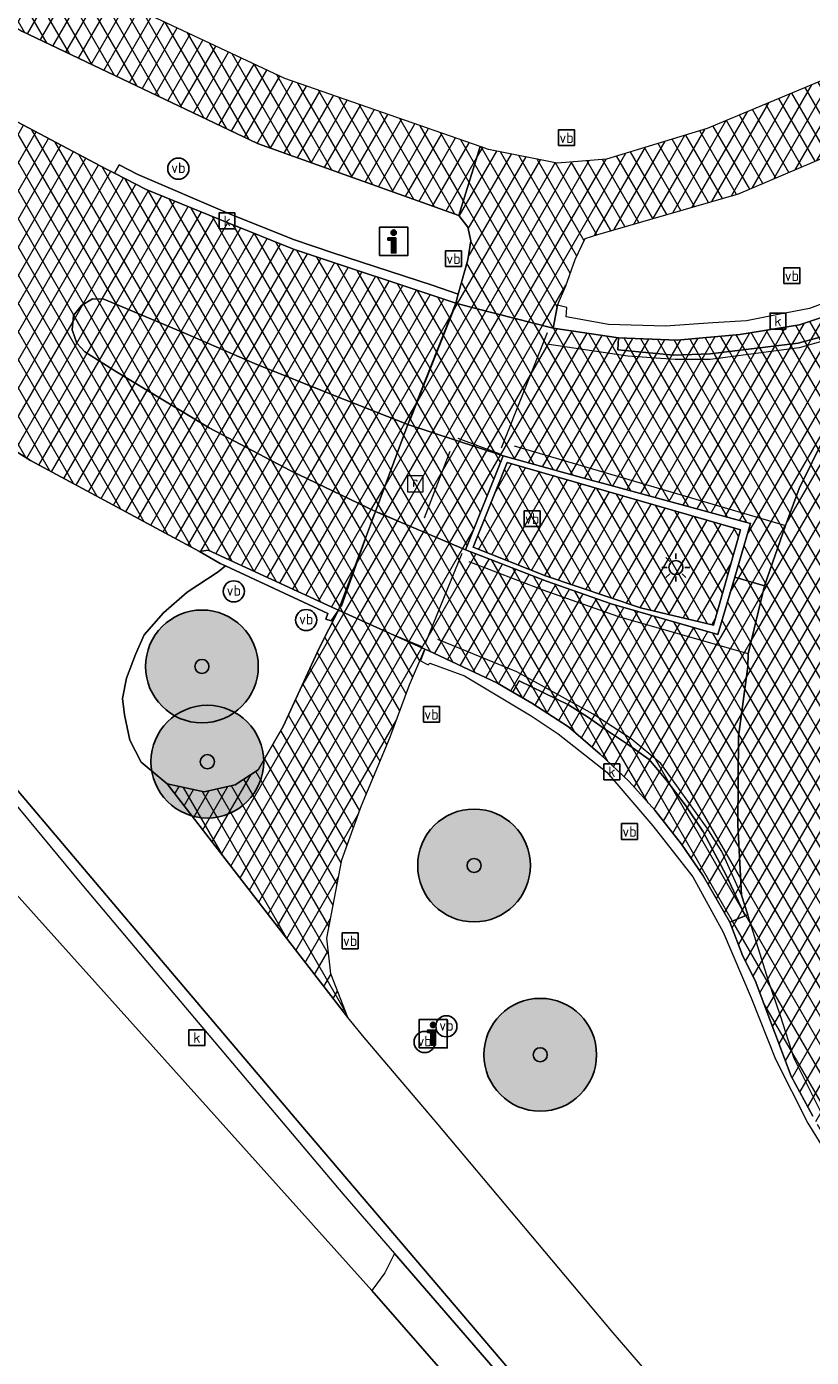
# Model space of a CAD drawing. Header units: metres. Extents: x 101608 to 104514, y 400798 to 405846.
# Tile 101 of 112: x 101684 to 101712, y 405705 to 405752. Entities that reach past the tile are written whole.
import ezdxf
from ezdxf.enums import TextEntityAlignment as Align

# ---------------------------------------------------------------- set-up
doc = ezdxf.new("R2010")
doc.units = ezdxf.units.M
for name, color, linetype, lineweight in [('B-WE-GR-BOOM-A', 63, 'Continuous', 25), ('B-WE-GR-BOOM-S', 90, 'Continuous', 25), ('B-WE-GR-GRAS-GV', 60, 'Continuous', 13), ('B-WE-IE-MEUBILAIR_WEGMEUBILAIR-S', 7, 'Continuous', 25), ('B-WE-IE-MEUBILAIR_WEGMEUBILAIR_VERKEERSBORD-S', 7, 'Continuous', 25), ('B-WE-KL-ET_LS_OV_LICHTMAST-S', 190, 'Continuous', 25), ('B-WE-OG-TERREIN_CULTUURSCHEIDING-GV', 7, 'Continuous', 18), ('B-WE-RI-GWA_KOLK-S', 30, 'Continuous', 25), ('B-WE-RI-GWA_RIOOLPUT-S', 30, 'Continuous', 25), ('B-WE-VH-GESLOTENVERHARDING_ASFALT-A-500', 12, 'Continuous', 18), ('B-WE-VH-KANTVERHARDING-G', 60, 'Continuous', 18), ('B-WE-VH-ONVERHARD-GV', 252, 'Continuous', 18), ('B-WE-VH-VERHARDING_ASFALT-GV', 252, 'Continuous', 18), ('B-WE-VH-VERHARDING_BEDRIJFSVLOERPLAAT-GV', 252, 'Continuous', 18), ('B-WE-VH-VERHARDING_BETON-GV', 252, 'Continuous', 18), ('B-WE-VH-VERHARDING_BETONSTRAATSTEEN-GV', 252, 'Continuous', 18), ('B-WE-VW-MARKERING_PICTOGRAM-G', 7, 'Continuous', 18)]:
    doc.layers.add(name, color=color, linetype=linetype, lineweight=lineweight)
doc.styles.add('NLCS-ISO', font='NLCS-ISO.ttf')
pattern_1 = [(60, (0, 0), (-0.4330127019, 0.25), []), (120, (0, 0), (-0.4330127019, -0.25), [])]

# ---------------------------------------------------------------- blocks, each defined once
blk = doc.blocks.new('SIE-WEG_VERKEERSBORD-SO')
at = {"color": 0, "linetype": 'ByBlock', "lineweight": -2}
blk.add_lwpolyline([(-1.125, -1.125), (1.125, -1.125), (1.125, 1.125), (-1.125, 1.125)], close=True, dxfattribs=at)
at = {"color": 0, "linetype": 'ByBlock', "lineweight": -2, "style": 'NLCS-ISO'}
blk.add_text('vb', height=1.5, dxfattribs=at).set_placement((0, 0), align=Align.MIDDLE_CENTER)
blk = doc.blocks.new('SIE-WEG_VERKEERSBORD_INFORMATIE-SO')
at = {"linetype": 'ByBlock', "lineweight": -2}
h = blk.add_hatch(color=0, dxfattribs=at)
h.dxf.hatch_style = 1
h.paths.add_polyline_path([(0.32, 0.49), (-0.82, 0.49), (-0.82, 0.19), (-0.32, 0.19), (-0.32, -1.62), (0.32, -1.62)])
h = blk.add_hatch(color=0, dxfattribs=at)
h.dxf.hatch_style = 1
edge = h.paths.add_edge_path()
edge.add_arc((0, 1.25), 0.373, 0, 360)
at = {"color": 0, "linetype": 'ByBlock', "lineweight": -2}
for points in [[(-2, -2), (2, -2), (2, 2), (-2, 2)], [(0.32, 0.49), (-0.82, 0.49), (-0.82, 0.19), (-0.32, 0.19), (-0.32, -1.62), (0.32, -1.62)]]:
    blk.add_lwpolyline(points, close=True, dxfattribs=at)
blk.add_circle((0, 1.25), 0.373, dxfattribs=at)
blk = doc.blocks.new('SKL-ET_OV_LICHTMAST-SO')
at = {"color": 0, "linetype": 'ByBlock', "lineweight": -2}
for points in [[(0, 2), (0, 1.25)], [(-1.25, 0), (-2, 0)], [(-1.41, 1.41), (-0.88, 0.88)], [(0.88, 0.88), (1.41, 1.41)], [(2, 0), (1.25, 0)], [(-1.41, -1.41), (-0.88, -0.88)], [(0, -1.25), (0, -2)], [(0.88, -0.88), (1.41, -1.41)]]:
    blk.add_lwpolyline(points, dxfattribs=at)
blk.add_circle((0, 0), 1, dxfattribs=at)
blk = doc.blocks.new('SIE-WEG_PAAL_VERKEERSBORD-SO')
at = {"color": 0, "linetype": 'ByBlock', "lineweight": -2}
blk.add_circle((0, 0), 1.5, dxfattribs=at)
at = {"color": 0, "linetype": 'ByBlock', "lineweight": -2, "style": 'NLCS-ISO'}
blk.add_text('vb', height=1.5, dxfattribs=at).set_placement((0, 0.13), align=Align.MIDDLE_CENTER)
blk = doc.blocks.new('SRI-PUT_INSPECTIEPUT_RIOOLPUT-SO')
at = {"color": 0, "linetype": 'ByBlock', "lineweight": 18}
blk.add_lwpolyline([(-1.12, -1.12), (1.12, -1.12), (1.12, 1.12), (-1.12, 1.12)], close=True, dxfattribs=at)
at = {"color": 0, "linetype": 'ByBlock', "lineweight": 18, "style": 'NLCS-ISO'}
blk.add_text('r', height=1.5, dxfattribs=at).set_placement((0, 0.28), align=Align.MIDDLE_CENTER)
blk = doc.blocks.new('SRI-KOLK-SO')
at = {"color": 0, "linetype": 'ByBlock', "lineweight": -2}
blk.add_lwpolyline([(-1.125, -1.125), (1.125, -1.125), (1.125, 1.125), (-1.125, 1.125)], close=True, dxfattribs=at)
at = {"color": 0, "linetype": 'ByBlock', "lineweight": -2, "style": 'NLCS-ISO'}
blk.add_text('k', height=1.5, dxfattribs=at).set_placement((0, 0), align=Align.MIDDLE_CENTER)
blk = doc.blocks.new('SGR-BOOM_01-SO')
at = {"layer": 'B-WE-GR-BOOM-A'}
h = blk.add_hatch(color=256, dxfattribs=at)
h.dxf.hatch_style = 1
edge = h.paths.add_edge_path()
edge.add_arc((0, 0), 2, 0, 360)
at = {"color": 0, "linetype": 'ByBlock', "lineweight": -2}
for radius in [2, 0.25]:
    blk.add_circle((0, 0), radius, dxfattribs=at)

msp = doc.modelspace()

# ---------------------------------------------------------------- hatches: boundary and pattern name
at = {"layer": 'B-WE-VH-GESLOTENVERHARDING_ASFALT-A-500'}
h = msp.add_hatch(dxfattribs=at)
h.set_pattern_fill('AVH-ASFALT-SOD', color=256, scale=0.5, pattern_type=2)
h.set_pattern_definition(pattern_1)
h.paths.add_polyline_path([(101633.187, 405805.544), (101640.104, 405797.426), (101650.347, 405785.551), (101669.431, 405763.324), (101672.871, 405759.606), (101676.798, 405756.274), (101684.205, 405751.653), (101692.576, 405747.67), (101699.716, 405745.118), (101700.473, 405747.565), (101693.534, 405749.979), (101685.344, 405753.83), (101678.553, 405758.125), (101674.467, 405761.435), (101672.182, 405763.687), (101671.971, 405763.896), (101670.067, 405765.997), (101655.557, 405782.815), (101641.717, 405799.072), (101635.043, 405806.895)])
h = msp.add_hatch(dxfattribs=at)
h.set_pattern_fill('AVH-ASFALT-SOD', color=256, scale=0.5, pattern_type=2)
h.set_pattern_definition(pattern_1)
edge = h.paths.add_edge_path()
edge.add_line((101667.388, 405760.152), (101663.424, 405763.829))
edge.add_line((101663.424, 405763.829), (101661.607, 405765.885))
edge.add_line((101661.607, 405765.885), (101657.61, 405770.323))
edge.add_line((101657.61, 405770.323), (101649.959, 405779.223))
edge.add_line((101649.959, 405779.223), (101649.033, 405780.238))
edge.add_line((101649.033, 405780.238), (101647.894, 405781.579))
edge.add_line((101647.894, 405781.579), (101646.747, 405783.075))
edge.add_line((101646.747, 405783.075), (101642.527, 405789.167))
edge.add_line((101642.527, 405789.167), (101641.32, 405790.854))
edge.add_line((101641.32, 405790.854), (101640.11, 405792.388))
edge.add_line((101640.11, 405792.388), (101637.778, 405790.219))
edge.add_arc((101637.072, 405789.566), 0.961, -49.8713, 42.7803, ccw=False)
edge.add_line((101637.692, 405788.831), (101637.237, 405788.408))
edge.add_arc((101636.597, 405789.12), 0.958, 219.1269, 311.9426, ccw=False)
edge.add_line((101635.854, 405788.516), (101633.35, 405786.569))
edge.add_line((101633.35, 405786.569), (101634.728, 405785.067))
edge.add_line((101634.728, 405785.067), (101636.089, 405783.754))
edge.add_line((101636.089, 405783.754), (101642.279, 405777.928))
edge.add_line((101642.279, 405777.928), (101643.82, 405776.397))
edge.add_line((101643.82, 405776.397), (101645.037, 405775.036))
edge.add_line((101645.037, 405775.036), (101649.851, 405769.361))
edge.add_line((101649.851, 405769.361), (101656.585, 405761.664))
edge.add_line((101656.585, 405761.664), (101660.482, 405757.168))
edge.add_line((101660.482, 405757.168), (101661.779, 405755.623))
edge.add_line((101661.779, 405755.623), (101664.152, 405753.097))
edge.add_line((101664.152, 405753.097), (101667.084, 405750.216))
edge.add_line((101667.084, 405750.216), (101670.122, 405747.465))
edge.add_line((101670.122, 405747.465), (101672.465, 405745.364))
edge.add_line((101672.465, 405745.364), (101675.543, 405742.963))
edge.add_line((101675.543, 405742.963), (101680.233, 405739.6))
edge.add_line((101680.233, 405739.6), (101680.427, 405739.305))
edge.add_line((101680.427, 405739.305), (101680.782, 405738.772))
edge.add_line((101680.782, 405738.772), (101684.512, 405736.436))
edge.add_line((101684.512, 405736.436), (101690.508, 405733.207))
edge.add_line((101690.508, 405733.207), (101690.818, 405733.253))
edge.add_line((101690.818, 405733.253), (101695.337, 405731.173))
edge.add_line((101695.337, 405731.173), (101695.439, 405731.127))
edge.add_line((101695.439, 405731.127), (101696.752, 405734.624))
edge.add_line((101696.752, 405734.624), (101693.724, 405736.08))
edge.add_line((101693.724, 405736.08), (101690.855, 405737.59))
edge.add_line((101690.855, 405737.59), (101687.57, 405739.578))
edge.add_line((101687.57, 405739.578), (101686.445, 405740.289))
edge.add_line((101686.445, 405740.289), (101686.161, 405740.59))
edge.add_line((101686.161, 405740.59), (101685.998, 405741.068))
edge.add_line((101685.998, 405741.068), (101686.047, 405741.58))
edge.add_line((101686.047, 405741.58), (101686.329, 405741.926))
edge.add_line((101686.329, 405741.926), (101686.711, 405742.168))
edge.add_line((101686.711, 405742.168), (101687.116, 405742.16))
edge.add_line((101687.116, 405742.16), (101687.684, 405741.924))
edge.add_line((101687.684, 405741.924), (101690.017, 405740.943))
edge.add_line((101690.017, 405740.943), (101692.46, 405739.872))
edge.add_line((101692.46, 405739.872), (101695.291, 405738.738))
edge.add_line((101695.291, 405738.738), (101697.902, 405737.713))
edge.add_line((101697.902, 405737.713), (101699.609, 405742.012))
edge.add_line((101699.609, 405742.012), (101693.851, 405743.922))
edge.add_line((101693.851, 405743.922), (101691.493, 405744.878))
edge.add_line((101691.493, 405744.878), (101688.618, 405746.044))
edge.add_line((101688.618, 405746.044), (101687.498, 405746.622))
edge.add_line((101687.498, 405746.622), (101687.218, 405746.767))
edge.add_line((101687.218, 405746.767), (101680.683, 405750.212))
edge.add_line((101680.683, 405750.212), (101676.08, 405753.234))
edge.add_line((101676.08, 405753.234), (101671.229, 405756.85))
edge.add_line((101671.229, 405756.85), (101667.388, 405760.152))
h = msp.add_hatch(dxfattribs=at)
h.set_pattern_fill('AVH-ASFALT-SOD', color=256, scale=0.5, pattern_type=2)
h.set_pattern_definition(pattern_1)
h.paths.add_polyline_path([(101734.204, 405755.627), (101741.143, 405757.912), (101745.016, 405758.992), (101746.407, 405759.172), (101747.502, 405759.113), (101748.606, 405758.569), (101750.101, 405757.567), (101753.305, 405754.796), (101753.424, 405754.693), (101753.711, 405754.378), (101756.086, 405756.495), (101755.655, 405756.914), (101754.276, 405758.252), (101752.135, 405760.086), (101751.583, 405760.444), (101750.813, 405760.944), (101748.851, 405761.569), (101746.681, 405761.848), (101744.204, 405761.598), (101740.826, 405760.657), (101733.294, 405758.144), (101723.943, 405754.664), (101708.522, 405748.203), (101704.953, 405747.124), (101703.207, 405746.98), (101700.766, 405747.463), (101700.473, 405747.565), (101699.716, 405745.118), (101700.037, 405744.702), (101700.142, 405744.223), (101700.03, 405743.553), (101699.694, 405742.331), (101699.609, 405742.012), (101700.315, 405741.825), (101703.06, 405741.124), (101703.213, 405741.943), (101703.505, 405742.628), (101703.837, 405743.558), (101704.197, 405744.301), (101704.645, 405744.452), (101709.637, 405745.889), (101724.621, 405752.257)])
h = msp.add_hatch(dxfattribs=at)
h.set_pattern_fill('AVH-ASFALT-SOD', color=256, scale=0.5, pattern_type=2)
h.set_pattern_definition(pattern_1)
h.paths.add_polyline_path([(101746.42, 405749.238), (101744.682, 405749.043), (101742.611, 405749.045), (101740.93, 405749.308), (101740.929, 405749.682), (101739.306, 405749.74), (101736.501, 405750.028), (101734.016, 405750.08), (101731.81, 405750.019), (101729.237, 405749.656), (101727.04, 405749.085), (101724.905, 405748.359), (101721.473, 405746.533), (101719.101, 405744.998), (101719.292, 405744.768), (101719.437, 405744.572), (101718.464, 405743.853), (101717.155, 405742.871), (101716.415, 405742.154), (101713.876, 405739.107), (101712.709, 405737.309), (101711.789, 405735.447), (101711.305, 405734.126), (101710.556, 405731.989), (101709.979, 405729.58), (101709.971, 405729.13), (101709.637, 405726.652), (101709.611, 405723.515), (101709.744, 405721.021), (101709.964, 405720.319), (101709.874, 405720.29), (101709.332, 405720.065), (101709.791, 405718.865), (101710.225, 405718.002), (101710.925, 405716.142), (101711.508, 405714.603), (101712.275, 405713.184), (101713.11, 405711.68), (101714.234, 405710.127), (101715.399, 405708.622), (101716.559, 405707.342), (101717.72, 405706.227), (101718.939, 405705.312), (101720.205, 405704.358), (101721.093, 405703.804), (101722.46, 405702.902), (101722.596, 405703.142), (101725.127, 405701.953), (101726.492, 405701.254), (101727.513, 405700.698), (101728.273, 405700.171), (101729.006, 405699.628), (101729.52, 405699.171), (101730.246, 405698.361), (101737.145, 405699.374), (101739.108, 405699.662), (101738.913, 405700.783), (101738.105, 405705.427), (101738.059, 405705.696), (101737.784, 405705.64), (101736.282, 405705.441), (101734.737, 405705.319), (101733.315, 405705.348), (101731.637, 405705.523), (101729.767, 405705.875), (101727.974, 405706.36), (101726.52, 405706.939), (101724.945, 405707.679), (101723.365, 405708.591), (101722.061, 405709.612), (101720.543, 405710.934), (101718.933, 405712.812), (101717.71, 405714.522), (101716.73, 405716.247), (101715.892, 405717.916), (101715.266, 405719.791), (101714.742, 405722.103), (101714.529, 405724.418), (101714.594, 405726.501), (101714.845, 405728.555), (101715.229, 405730.21), (101715.907, 405732.325), (101716.825, 405734.298), (101717.64, 405735.811), (101718.897, 405737.614), (101720.272, 405739.089), (101721.685, 405740.386), (101723.227, 405741.558), (101725.447, 405742.868), (101727.648, 405743.795), (101729.46, 405744.348), (101731.177, 405744.707), (101732.725, 405744.91), (101734.705, 405744.95), (101736.457, 405744.84), (101738.224, 405744.592), (101739.845, 405744.192), (101741.409, 405743.67), (101742.835, 405743.057), (101744.248, 405742.324), (101745.626, 405741.472), (101746.914, 405740.484), (101747.793, 405739.725), (101748.021, 405739.967), (101751.212, 405743.356), (101751.933, 405744.121), (101750.371, 405745.571)])
h = msp.add_hatch(dxfattribs=at)
h.set_pattern_fill('AVH-ASFALT-SOD', color=256, scale=0.5, pattern_type=2)
h.set_pattern_definition(pattern_1)
h.paths.add_polyline_path([(101719.292, 405744.768), (101718.319, 405743.991), (101716.906, 405742.997), (101714.412, 405741.576), (101712.796, 405740.879), (101711.757, 405740.6), (101708.635, 405740.217), (101707.342, 405740.172), (101705.348, 405740.358), (101705.372, 405740.782), (101703.06, 405741.124), (101700.315, 405741.825), (101699.609, 405742.012), (101697.902, 405737.713), (101701.287, 405736.597), (101704.49, 405735.719), (101704.807, 405735.632), (101710.066, 405734.2), (101709.505, 405732.299), (101710.556, 405731.989), (101711.305, 405734.126), (101711.789, 405735.447), (101712.709, 405737.309), (101713.876, 405739.107), (101716.415, 405742.154), (101717.155, 405742.871), (101718.464, 405743.853), (101719.437, 405744.572)])
h = msp.add_hatch(dxfattribs=at)
h.set_pattern_fill('AVH-ASFALT-SOD', color=256, scale=0.5, pattern_type=2)
h.set_pattern_definition(pattern_1)
h.paths.add_polyline_path([(101719.292, 405744.768), (101719.101, 405744.998), (101718.263, 405744.456), (101717.064, 405743.627), (101713.655, 405741.854), (101711.799, 405741.247), (101709.685, 405740.903), (101707.456, 405740.705), (101705.372, 405740.782), (101705.348, 405740.358), (101707.342, 405740.172), (101708.635, 405740.217), (101711.757, 405740.6), (101712.796, 405740.879), (101714.412, 405741.576), (101716.906, 405742.997), (101718.319, 405743.991)])
h = msp.add_hatch(dxfattribs=at)
h.set_pattern_fill('AVH-ASFALT-SOD', color=256, scale=0.5, pattern_type=2)
h.set_pattern_definition(pattern_1)
h.paths.add_polyline_path([(101697.902, 405737.713), (101695.291, 405738.738), (101692.46, 405739.872), (101690.017, 405740.943), (101687.684, 405741.924), (101687.116, 405742.16), (101686.711, 405742.168), (101686.329, 405741.926), (101686.047, 405741.58), (101685.998, 405741.068), (101686.161, 405740.59), (101686.445, 405740.289), (101687.57, 405739.578), (101690.855, 405737.59), (101693.724, 405736.08), (101696.752, 405734.624)], flags=17)
h = msp.add_hatch(dxfattribs=at)
h.set_pattern_fill('AVH-ASFALT-SOD', color=256, scale=0.5, pattern_type=2)
h.set_pattern_definition(pattern_1)
h.paths.add_polyline_path([(101701.287, 405736.597), (101697.902, 405737.713), (101696.752, 405734.624), (101699.948, 405733.261)])
h = msp.add_hatch(dxfattribs=at)
h.set_pattern_fill('AVH-ASFALT-SOD', color=256, scale=0.5, pattern_type=2)
h.set_pattern_definition(pattern_1)
h.paths.add_polyline_path([(101700.218, 405733.359), (101702.792, 405732.342), (101706.155, 405731.212), (101708.742, 405730.599), (101709.708, 405733.981), (101701.422, 405736.362)])
h = msp.add_hatch(dxfattribs=at)
h.set_pattern_fill('AVH-ASFALT-SOD', color=256, scale=0.5, pattern_type=2)
h.set_pattern_definition(pattern_1)
h.paths.add_polyline_path([(101710.556, 405731.989), (101709.505, 405732.299), (101708.905, 405730.263), (101705.115, 405731.35), (101702.826, 405732.157), (101699.948, 405733.261), (101696.752, 405734.624), (101695.439, 405731.127), (101698.504, 405729.745), (101698.621, 405729.692), (101701.08, 405728.535), (101701.628, 405728.222), (101701.851, 405728.618), (101703.599, 405727.768), (101704.317, 405727.321), (101704.918, 405726.899), (101705.694, 405726.382), (101706.469, 405725.832), (101707.062, 405725.118), (101707.737, 405724.222), (101708.364, 405723.296), (101709.21, 405721.707), (101709.874, 405720.29), (101709.964, 405720.319), (101709.744, 405721.021), (101709.611, 405723.515), (101709.637, 405726.652), (101709.971, 405729.13), (101709.979, 405729.58)])
h = msp.add_hatch(dxfattribs=at)
h.set_pattern_fill('AVH-ASFALT-SOD', color=256, scale=0.5, pattern_type=2)
h.set_pattern_definition(pattern_1)
h.paths.add_polyline_path([(101698.504, 405729.745), (101695.439, 405731.127), (101694.754, 405729.785), (101693.483, 405726.999), (101692.596, 405725.469), (101691.774, 405724.932), (101690.681, 405724.689), (101689.363, 405724.97), (101695.775, 405716.687), (101695.172, 405718.227), (101695.032, 405719.496), (101695.558, 405722.27), (101696.265, 405724.197), (101697.266, 405726.595), (101697.96, 405728.475)])
h = msp.add_hatch(dxfattribs=at)
h.set_pattern_fill('AVH-ASFALT-SOD', color=256, scale=0.5, pattern_type=2)
h.set_pattern_definition(pattern_1)
h.paths.add_polyline_path([(101701.628, 405728.222), (101702.305, 405727.835), (101703.606, 405726.992), (101704.723, 405726.026), (101705.752, 405725.051), (101706.665, 405724.034), (101707.612, 405722.826), (101708.386, 405721.708), (101709.332, 405720.065), (101709.874, 405720.29), (101709.21, 405721.707), (101708.364, 405723.296), (101707.737, 405724.222), (101707.062, 405725.118), (101706.469, 405725.832), (101705.694, 405726.382), (101704.918, 405726.899), (101704.317, 405727.321), (101703.599, 405727.768), (101701.851, 405728.618)])

# ---------------------------------------------------------------- linework, layer by layer
at = {"layer": 'B-WE-GR-GRAS-GV'}
msp.add_lwpolyline([(101699.488, 405703.725), (101696.621, 405707.002), (101681.824, 405723.481), (101678.397, 405726.606), (101676.958, 405723.929), (101676.964, 405723.829), (101676.637, 405722.782), (101675.887, 405721.429), (101674.783, 405719.78), (101674.209, 405718.922), (101673.535, 405717.914), (101669.261, 405712.087), (101666.389, 405708.67), (101660.82, 405702.026)], dxfattribs=at)
at = {"layer": 'B-WE-OG-TERREIN_CULTUURSCHEIDING-GV', "flags": 128}
msp.add_lwpolyline([(101680.683, 405750.212), (101687.218, 405746.767), (101687.498, 405746.622), (101687.658, 405746.914), (101688.319, 405746.574), (101691.577, 405745.179), (101693.852, 405744.274), (101695.247, 405743.793), (101698.767, 405742.657), (101699.694, 405742.331), (101700.03, 405743.553), (101700.142, 405744.223), (101700.037, 405744.702), (101699.716, 405745.118), (101692.576, 405747.67), (101684.205, 405751.653)], dxfattribs=at)
msp.add_lwpolyline([(101695.439, 405731.127), (101695.183, 405730.746), (101694.998, 405730.814), (101695.065, 405731.007), (101691.433, 405732.695), (101691.176, 405732.487), (101690.074, 405731.77), (101689.237, 405731.034), (101688.546, 405730.258), (101688.237, 405729.556), (101687.924, 405728.718), (101687.781, 405727.99), (101687.852, 405727.414), (101688.041, 405726.518), (101688.445, 405725.733), (101689.363, 405724.97), (101690.681, 405724.689), (101691.774, 405724.932), (101692.596, 405725.469), (101693.483, 405726.999), (101694.754, 405729.785)], close=True, dxfattribs=at)
at = {"layer": 'B-WE-VH-KANTVERHARDING-G', "flags": 128}
for points in [[(101633.187, 405805.544), (101640.104, 405797.426), (101650.347, 405785.551), (101669.431, 405763.324), (101672.871, 405759.606), (101676.798, 405756.274), (101684.205, 405751.653), (101692.576, 405747.67), (101699.716, 405745.118), (101700.473, 405747.565), (101693.534, 405749.979), (101685.344, 405753.83), (101678.553, 405758.125), (101674.467, 405761.435), (101672.182, 405763.687), (101671.971, 405763.896), (101670.067, 405765.997), (101655.557, 405782.815), (101641.717, 405799.072), (101635.043, 405806.895)], [(101719.292, 405744.768), (101719.101, 405744.998), (101718.263, 405744.456), (101717.064, 405743.627), (101713.655, 405741.854), (101711.799, 405741.247), (101709.685, 405740.903), (101707.456, 405740.705), (101705.372, 405740.782), (101705.348, 405740.358), (101707.342, 405740.172), (101708.635, 405740.217), (101711.757, 405740.6), (101712.796, 405740.879), (101714.412, 405741.576), (101716.906, 405742.997), (101718.319, 405743.991)], [(101697.902, 405737.713), (101695.291, 405738.738), (101692.46, 405739.872), (101690.017, 405740.943), (101687.684, 405741.924), (101687.116, 405742.16), (101686.711, 405742.168), (101686.329, 405741.926), (101686.047, 405741.58), (101685.998, 405741.068), (101686.161, 405740.59), (101686.445, 405740.289), (101687.57, 405739.578), (101690.855, 405737.59), (101693.724, 405736.08), (101696.752, 405734.624)], [(101701.287, 405736.597), (101697.902, 405737.713), (101696.752, 405734.624), (101699.948, 405733.261)], [(101700.218, 405733.359), (101702.792, 405732.342), (101706.155, 405731.212), (101708.742, 405730.599), (101709.708, 405733.981), (101701.422, 405736.362)], [(101710.556, 405731.989), (101709.505, 405732.299), (101708.905, 405730.263), (101705.115, 405731.35), (101702.826, 405732.157), (101699.948, 405733.261), (101696.752, 405734.624), (101695.439, 405731.127), (101698.504, 405729.745), (101698.621, 405729.692), (101701.08, 405728.535), (101701.628, 405728.222), (101701.851, 405728.618), (101703.599, 405727.768), (101704.317, 405727.321), (101704.918, 405726.899), (101705.694, 405726.382), (101706.469, 405725.832), (101707.062, 405725.118), (101707.737, 405724.222), (101708.364, 405723.296), (101709.21, 405721.707), (101709.874, 405720.29), (101709.964, 405720.319), (101709.744, 405721.021), (101709.611, 405723.515), (101709.637, 405726.652), (101709.971, 405729.13), (101709.979, 405729.58)], [(101698.504, 405729.745), (101695.439, 405731.127), (101694.754, 405729.785), (101693.483, 405726.999), (101692.596, 405725.469), (101691.774, 405724.932), (101690.681, 405724.689), (101689.363, 405724.97), (101695.775, 405716.687), (101695.172, 405718.227), (101695.032, 405719.496), (101695.558, 405722.27), (101696.265, 405724.197), (101697.266, 405726.595), (101697.96, 405728.475)], [(101701.628, 405728.222), (101702.305, 405727.835), (101703.606, 405726.992), (101704.723, 405726.026), (101705.752, 405725.051), (101706.665, 405724.034), (101707.612, 405722.826), (101708.386, 405721.708), (101709.332, 405720.065), (101709.874, 405720.29), (101709.21, 405721.707), (101708.364, 405723.296), (101707.737, 405724.222), (101707.062, 405725.118), (101706.469, 405725.832), (101705.694, 405726.382), (101704.918, 405726.899), (101704.317, 405727.321), (101703.599, 405727.768), (101701.851, 405728.618)]]:
    msp.add_lwpolyline(points, close=True, dxfattribs=at)
for points in [[(101723.943, 405754.664), (101708.522, 405748.203), (101704.953, 405747.124), (101703.207, 405746.98), (101700.766, 405747.463), (101700.473, 405747.565), (101699.716, 405745.118), (101700.037, 405744.702), (101700.142, 405744.223), (101700.03, 405743.553), (101699.694, 405742.331), (101699.609, 405742.012), (101700.315, 405741.825), (101703.06, 405741.124), (101703.213, 405741.943), (101703.505, 405742.628), (101703.837, 405743.558), (101704.197, 405744.301), (101704.645, 405744.452), (101709.637, 405745.889), (101724.621, 405752.257)], [(101680.782, 405738.772), (101684.512, 405736.436), (101690.508, 405733.207), (101690.818, 405733.253), (101695.337, 405731.173), (101695.439, 405731.127), (101696.752, 405734.624), (101693.724, 405736.08), (101690.855, 405737.59), (101687.57, 405739.578), (101686.445, 405740.289), (101686.161, 405740.59), (101685.998, 405741.068), (101686.047, 405741.58), (101686.329, 405741.926), (101686.711, 405742.168), (101687.116, 405742.16), (101687.684, 405741.924), (101690.017, 405740.943), (101692.46, 405739.872), (101695.291, 405738.738), (101697.902, 405737.713), (101699.609, 405742.012), (101693.851, 405743.922), (101691.493, 405744.878), (101688.618, 405746.044), (101687.498, 405746.622), (101687.218, 405746.767), (101680.683, 405750.212)], [(101712.796, 405740.879), (101711.757, 405740.6), (101708.635, 405740.217), (101707.342, 405740.172), (101705.348, 405740.358), (101705.372, 405740.782), (101703.06, 405741.124), (101700.315, 405741.825), (101699.609, 405742.012), (101697.902, 405737.713), (101701.287, 405736.597), (101704.49, 405735.719), (101704.807, 405735.632), (101710.066, 405734.2), (101709.505, 405732.299), (101710.556, 405731.989), (101711.305, 405734.126), (101711.789, 405735.447), (101712.709, 405737.309)], [(101712.709, 405737.309), (101711.789, 405735.447), (101711.305, 405734.126), (101710.556, 405731.989), (101709.979, 405729.58), (101709.971, 405729.13), (101709.637, 405726.652), (101709.611, 405723.515), (101709.744, 405721.021), (101709.964, 405720.319), (101709.874, 405720.29), (101709.332, 405720.065), (101709.791, 405718.865), (101710.225, 405718.002), (101710.925, 405716.142), (101711.508, 405714.603), (101712.275, 405713.184)]]:
    msp.add_lwpolyline(points, dxfattribs=at)
at = {"layer": 'B-WE-VH-ONVERHARD-GV', "flags": 128}
for points in [[(101687.498, 405746.622), (101688.618, 405746.044), (101691.493, 405744.878), (101693.851, 405743.922), (101699.609, 405742.012), (101699.694, 405742.331), (101698.767, 405742.657), (101695.247, 405743.793), (101693.852, 405744.274), (101691.577, 405745.179), (101688.319, 405746.574), (101687.658, 405746.914)], [(101690.508, 405733.207), (101691.249, 405732.78), (101691.433, 405732.695), (101695.065, 405731.007), (101694.998, 405730.814), (101695.183, 405730.746), (101695.439, 405731.127), (101695.337, 405731.173), (101690.818, 405733.253)], [(101679.439, 405729.977), (101679.185, 405729.739), (101682.978, 405725.445), (101686.333, 405721.403), (101688.8, 405718.481), (101695.595, 405710.436), (101697.432, 405708.314), (101702.062, 405702.968), (101702.765, 405702.126), (101710.976, 405692.291), (101720.343, 405681.244), (101724.835, 405675.581), (101729.074, 405670.173), (101729.838, 405669.124), (101729.934, 405669.232), (101730.177, 405669.398), (101725.203, 405675.849), (101715.964, 405687.143), (101708.702, 405695.662), (101701.446, 405704.259), (101694.11, 405712.883), (101689.159, 405718.704), (101683.299, 405725.615)], [(101697.432, 405708.314), (101697.083, 405707.635), (101696.621, 405707.002), (101699.488, 405703.725), (101700.987, 405701.309), (101702.164, 405701.692), (101702.765, 405702.126), (101702.062, 405702.968)]]:
    msp.add_lwpolyline(points, close=True, dxfattribs=at)
at = {"layer": 'B-WE-VH-VERHARDING_ASFALT-GV', "flags": 128}
for points in [[(101633.187, 405805.544), (101640.104, 405797.426), (101650.347, 405785.551), (101669.431, 405763.324), (101672.871, 405759.606), (101676.798, 405756.274), (101684.205, 405751.653), (101692.576, 405747.67), (101699.716, 405745.118), (101700.473, 405747.565), (101693.534, 405749.979), (101685.344, 405753.83), (101678.553, 405758.125), (101674.467, 405761.435), (101672.182, 405763.687), (101671.971, 405763.896), (101670.067, 405765.997), (101655.557, 405782.815), (101641.717, 405799.072), (101635.043, 405806.895)], [(101723.943, 405754.664), (101708.522, 405748.203), (101704.953, 405747.124), (101703.207, 405746.98), (101700.766, 405747.463), (101700.473, 405747.565), (101699.716, 405745.118), (101700.037, 405744.702), (101700.142, 405744.223), (101700.03, 405743.553), (101699.694, 405742.331), (101699.609, 405742.012), (101700.315, 405741.825), (101703.06, 405741.124), (101703.213, 405741.943), (101703.505, 405742.628), (101703.837, 405743.558), (101704.197, 405744.301), (101704.645, 405744.452), (101709.637, 405745.889), (101724.621, 405752.257)], [(101680.782, 405738.772), (101684.512, 405736.436), (101690.508, 405733.207), (101690.818, 405733.253), (101695.337, 405731.173), (101695.439, 405731.127), (101696.752, 405734.624), (101693.724, 405736.08), (101690.855, 405737.59), (101687.57, 405739.578), (101686.445, 405740.289), (101686.161, 405740.59), (101685.998, 405741.068), (101686.047, 405741.58), (101686.329, 405741.926), (101686.711, 405742.168), (101687.116, 405742.16), (101687.684, 405741.924), (101690.017, 405740.943), (101692.46, 405739.872), (101695.291, 405738.738), (101697.902, 405737.713), (101699.609, 405742.012), (101693.851, 405743.922), (101691.493, 405744.878), (101688.618, 405746.044), (101687.498, 405746.622), (101687.218, 405746.767), (101680.683, 405750.212)]]:
    msp.add_lwpolyline(points, dxfattribs=at)
for points in [[(101701.287, 405736.597), (101697.902, 405737.713), (101696.752, 405734.624), (101699.948, 405733.261)], [(101698.504, 405729.745), (101695.439, 405731.127), (101694.754, 405729.785), (101693.483, 405726.999), (101692.596, 405725.469), (101691.774, 405724.932), (101690.681, 405724.689), (101689.363, 405724.97), (101695.775, 405716.687), (101695.172, 405718.227), (101695.032, 405719.496), (101695.558, 405722.27), (101696.265, 405724.197), (101697.266, 405726.595), (101697.96, 405728.475)]]:
    msp.add_lwpolyline(points, close=True, dxfattribs=at)
at = {"layer": 'B-WE-VH-VERHARDING_BEDRIJFSVLOERPLAAT-GV', "flags": 128}
for points in [[(101713.291, 405742.251), (101712.155, 405741.819), (101711.046, 405741.617), (101709.915, 405741.388), (101708.729, 405741.319), (101707.041, 405741.198), (101705.018, 405741.259), (101703.517, 405741.528), (101703.55, 405741.858), (101703.213, 405741.943), (101703.06, 405741.124), (101705.372, 405740.782), (101707.456, 405740.705), (101709.685, 405740.903), (101711.799, 405741.247), (101713.655, 405741.854)], [(101712.275, 405713.184), (101711.508, 405714.603), (101710.925, 405716.142), (101710.225, 405718.002), (101709.791, 405718.865), (101709.332, 405720.065), (101708.386, 405721.708), (101707.612, 405722.826), (101706.665, 405724.034), (101705.752, 405725.051), (101704.723, 405726.026), (101703.606, 405726.992), (101702.305, 405727.835), (101701.628, 405728.222), (101701.08, 405728.535), (101698.621, 405729.692), (101698.504, 405729.745), (101698.358, 405729.326), (101698.627, 405729.189), (101698.68, 405729.254), (101699.911, 405728.794), (101702.274, 405727.376), (101703.238, 405726.74), (101704.965, 405725.386), (101706.598, 405723.482), (101708.011, 405721.677), (101709.095, 405719.708), (101710.082, 405717.379), (101710.947, 405715.203), (101712.092, 405712.935), (101713.725, 405710.297)]]:
    msp.add_lwpolyline(points, dxfattribs=at)
for points in [[(101701.287, 405736.597), (101699.948, 405733.261), (101702.826, 405732.157), (101705.115, 405731.35), (101708.905, 405730.263), (101709.505, 405732.299), (101710.066, 405734.2), (101704.807, 405735.632), (101704.49, 405735.719)], [(101700.218, 405733.359), (101701.422, 405736.362), (101709.708, 405733.981), (101708.742, 405730.599), (101706.155, 405731.212), (101702.792, 405732.342)]]:
    msp.add_lwpolyline(points, close=True, dxfattribs=at)
at = {"layer": 'B-WE-VH-VERHARDING_BETON-GV', "flags": 128}
for points in [[(101719.292, 405744.768), (101719.101, 405744.998), (101718.263, 405744.456), (101717.064, 405743.627), (101713.655, 405741.854), (101711.799, 405741.247), (101709.685, 405740.903), (101707.456, 405740.705), (101705.372, 405740.782), (101705.348, 405740.358), (101707.342, 405740.172), (101708.635, 405740.217), (101711.757, 405740.6), (101712.796, 405740.879), (101714.412, 405741.576), (101716.906, 405742.997), (101718.319, 405743.991)], [(101697.902, 405737.713), (101695.291, 405738.738), (101692.46, 405739.872), (101690.017, 405740.943), (101687.684, 405741.924), (101687.116, 405742.16), (101686.711, 405742.168), (101686.329, 405741.926), (101686.047, 405741.58), (101685.998, 405741.068), (101686.161, 405740.59), (101686.445, 405740.289), (101687.57, 405739.578), (101690.855, 405737.59), (101693.724, 405736.08), (101696.752, 405734.624)], [(101700.218, 405733.359), (101702.792, 405732.342), (101706.155, 405731.212), (101708.742, 405730.599), (101709.708, 405733.981), (101701.422, 405736.362)], [(101710.556, 405731.989), (101709.505, 405732.299), (101708.905, 405730.263), (101705.115, 405731.35), (101702.826, 405732.157), (101699.948, 405733.261), (101696.752, 405734.624), (101695.439, 405731.127), (101698.504, 405729.745), (101698.621, 405729.692), (101701.08, 405728.535), (101701.628, 405728.222), (101701.851, 405728.618), (101703.599, 405727.768), (101704.317, 405727.321), (101704.918, 405726.899), (101705.694, 405726.382), (101706.469, 405725.832), (101707.062, 405725.118), (101707.737, 405724.222), (101708.364, 405723.296), (101709.21, 405721.707), (101709.874, 405720.29), (101709.964, 405720.319), (101709.744, 405721.021), (101709.611, 405723.515), (101709.637, 405726.652), (101709.971, 405729.13), (101709.979, 405729.58)], [(101701.628, 405728.222), (101702.305, 405727.835), (101703.606, 405726.992), (101704.723, 405726.026), (101705.752, 405725.051), (101706.665, 405724.034), (101707.612, 405722.826), (101708.386, 405721.708), (101709.332, 405720.065), (101709.874, 405720.29), (101709.21, 405721.707), (101708.364, 405723.296), (101707.737, 405724.222), (101707.062, 405725.118), (101706.469, 405725.832), (101705.694, 405726.382), (101704.918, 405726.899), (101704.317, 405727.321), (101703.599, 405727.768), (101701.851, 405728.618)]]:
    msp.add_lwpolyline(points, close=True, dxfattribs=at)
for points in [[(101712.796, 405740.879), (101711.757, 405740.6), (101708.635, 405740.217), (101707.342, 405740.172), (101705.348, 405740.358), (101705.372, 405740.782), (101703.06, 405741.124), (101700.315, 405741.825), (101699.609, 405742.012), (101697.902, 405737.713), (101701.287, 405736.597), (101704.49, 405735.719), (101704.807, 405735.632), (101710.066, 405734.2), (101709.505, 405732.299), (101710.556, 405731.989), (101711.305, 405734.126), (101711.789, 405735.447), (101712.709, 405737.309)], [(101712.709, 405737.309), (101711.789, 405735.447), (101711.305, 405734.126), (101710.556, 405731.989), (101709.979, 405729.58), (101709.971, 405729.13), (101709.637, 405726.652), (101709.611, 405723.515), (101709.744, 405721.021), (101709.964, 405720.319), (101709.874, 405720.29), (101709.332, 405720.065), (101709.791, 405718.865), (101710.225, 405718.002), (101710.925, 405716.142), (101711.508, 405714.603), (101712.275, 405713.184)]]:
    msp.add_lwpolyline(points, dxfattribs=at)
at = {"layer": 'B-WE-VH-VERHARDING_BETONSTRAATSTEEN-GV', "flags": 128}
for points in [[(101711.034, 405698.745), (101705.185, 405705.503), (101698.904, 405712.969), (101696.355, 405715.971), (101695.775, 405716.687), (101689.363, 405724.97), (101688.445, 405725.733), (101688.041, 405726.518), (101687.852, 405727.414), (101687.781, 405727.99), (101687.924, 405728.718), (101688.237, 405729.556), (101688.546, 405730.258), (101689.237, 405731.034), (101690.074, 405731.77), (101691.176, 405732.487), (101691.433, 405732.695), (101691.249, 405732.78), (101690.508, 405733.207), (101684.512, 405736.436), (101680.782, 405738.772)], [(101683.299, 405725.615), (101689.159, 405718.704), (101694.11, 405712.883), (101701.446, 405704.259)]]:
    msp.add_lwpolyline(points, dxfattribs=at)
at = {"layer": 'B-WE-VW-MARKERING_PICTOGRAM-G', "flags": 128}
for points in [[(101717.155, 405742.871), (101714.445, 405741.326), (101712.794, 405740.715), (101711.782, 405740.434), (101708.628, 405740.013), (101707.384, 405740.013), (101705.71, 405740.135), (101702.915, 405740.549)], [(101698, 405737.896), (101699.561, 405741.832)], [(101701.231, 405736.884), (101702.863, 405740.971)], [(101699.676, 405737.228), (101701.162, 405736.671)], [(101711.789, 405735.447), (101712.709, 405737.309)], [(101698.499, 405734.406), (101699.407, 405736.76)], [(101701.675, 405736.955), (101711.305, 405734.126)], [(101711.305, 405734.126), (101711.789, 405735.447)], [(101695.545, 405731.26), (101696.713, 405734.522)], [(101698.314, 405733.956), (101696.886, 405734.576)], [(101711.305, 405734.126), (101710.556, 405731.989)], [(101698.536, 405729.96), (101699.827, 405733.148)], [(101709.979, 405729.58), (101705.391, 405730.887), (101702.67, 405731.851), (101700.075, 405732.842)], [(101710.556, 405731.989), (101709.979, 405729.58)], [(101697.165, 405730.351), (101698.42, 405729.832)], [(101709.744, 405721.021), (101709.047, 405722.569), (101708.527, 405723.401), (101706.885, 405725.694), (101705.822, 405726.56), (101704.473, 405727.443), (101701.768, 405728.941), (101698.968, 405730.082)], [(101709.971, 405729.13), (101709.637, 405726.652)], [(101709.637, 405726.652), (101709.611, 405723.515)], [(101709.964, 405720.319), (101709.744, 405721.021)], [(101735.546, 405686.326), (101735.257, 405687.216), (101733.585, 405692.744), (101732.471, 405695.45), (101731.556, 405696.996), (101730.866, 405697.886), (101728.905, 405699.921), (101727.544, 405700.922), (101726.433, 405701.529), (101723.786, 405702.789), (101722.235, 405703.592), (101720.976, 405704.318), (101718.944, 405705.731), (101717.453, 405706.974), (101716.594, 405707.757), (101714.577, 405710.191), (101713.505, 405711.746), (101712.997, 405712.46), (101711.607, 405715.227), (101711.123, 405716.738), (101710.697, 405717.984), (101709.964, 405720.319)]]:
    msp.add_lwpolyline(points, dxfattribs=at)

# ---------------------------------------------------------------- block references
at = {"layer": 'B-WE-GR-BOOM-S'}
for p in [(101690.599, 405729.132), (101690.791, 405725.755), (101700.253, 405722.074), (101702.601, 405715.363)]:
    msp.add_blockref('SGR-BOOM_01-SO', p, dxfattribs=at)
at = {"layer": 'B-WE-IE-MEUBILAIR_WEGMEUBILAIR-S', "xscale": 0.25, "yscale": 0.25, "zscale": 0.25}
for name, p in [('SIE-WEG_VERKEERSBORD-SO', (101703.534, 405747.879)), ('SIE-WEG_PAAL_VERKEERSBORD-SO', (101689.762, 405746.783)), ('SIE-WEG_VERKEERSBORD-SO', (101699.525, 405743.591)), ('SIE-WEG_VERKEERSBORD-SO', (101711.528, 405742.986)), ('SIE-WEG_VERKEERSBORD-SO', (101702.316, 405734.371)), ('SIE-WEG_PAAL_VERKEERSBORD-SO', (101691.729, 405731.794)), ('SIE-WEG_PAAL_VERKEERSBORD-SO', (101694.297, 405730.777)), ('SIE-WEG_VERKEERSBORD-SO', (101698.741, 405727.435)), ('SIE-WEG_VERKEERSBORD-SO', (101705.767, 405723.278)), ('SIE-WEG_VERKEERSBORD-SO', (101695.856, 405719.404)), ('SIE-WEG_PAAL_VERKEERSBORD-SO', (101699.272, 405716.373)), ('SIE-WEG_PAAL_VERKEERSBORD-SO', (101698.5, 405715.816))]:
    msp.add_blockref(name, p, dxfattribs=at)
at = {"layer": 'B-WE-IE-MEUBILAIR_WEGMEUBILAIR_VERKEERSBORD-S', "xscale": 0.25, "yscale": 0.25, "zscale": 0.25}
for p in [(101697.402, 405744.202), (101698.801, 405716.108)]:
    msp.add_blockref('SIE-WEG_VERKEERSBORD_INFORMATIE-SO', p, dxfattribs=at)
at = {"layer": 'B-WE-KL-ET_LS_OV_LICHTMAST-S', "xscale": 0.25, "yscale": 0.25, "zscale": 0.25}
msp.add_blockref('SKL-ET_OV_LICHTMAST-SO', (101707.413, 405732.639), dxfattribs=at)
at = {"layer": 'B-WE-RI-GWA_KOLK-S', "xscale": 0.25, "yscale": 0.25, "zscale": 0.25}
for p in [(101691.49, 405744.93), (101711.034, 405741.378), (101705.14, 405725.396), (101690.42, 405715.97)]:
    msp.add_blockref('SRI-KOLK-SO', p, dxfattribs=at)
at = {"layer": 'B-WE-RI-GWA_RIOOLPUT-S', "xscale": 0.25, "yscale": 0.25, "zscale": 0.25}
msp.add_blockref('SRI-PUT_INSPECTIEPUT_RIOOLPUT-SO', (101698.166, 405735.605), dxfattribs=at)

doc.saveas('drawing.dxf')
